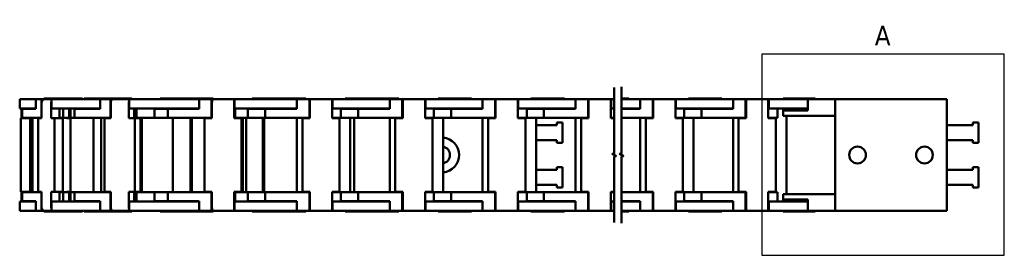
# Model space of a CAD drawing. Header units: millimetres. Extents: x 10 to 410, y -332 to 439.
# Tile 11 of 11: x 41 to 306, y 376 to 439. Entities that reach past the tile are written whole.
import ezdxf

# ---------------------------------------------------------------- set-up
doc = ezdxf.new("R2010")
doc.units = ezdxf.units.MM
for name, color, linetype, lineweight in [('상세 경계(ISO)', 7, 'Continuous', 25), ('외형선(ISO)', 7, 'Continuous', 50), ('절단선(ISO)', 1, 'Continuous', 50)]:
    doc.layers.add(name, color=color, linetype=linetype, lineweight=lineweight)
doc.styles.add('레이블 문자 (ISO)', font='tahoma.ttf')

# ---------------------------------------------------------------- blocks, each defined once
blk = doc.blocks.new('2dDetail0')
at = {"layer": '상세 경계(ISO)', "flags": 128}
blk.add_lwpolyline([(240.29, 376.13), (305.51, 376.13), (305.51, 430.22), (240.29, 430.22), (240.29, 376.13)], dxfattribs=at)
at = {"layer": '상세 경계(ISO)', "insert": (270.67, 432.6), "char_height": 5.25, "attachment_point": 7, "style": '레이블 문자 (ISO)'}
blk.add_mtext('A', dxfattribs=at)

msp = doc.modelspace()

# ---------------------------------------------------------------- linework, layer by layer
at = {"layer": '외형선(ISO)'}
for p, q in [((44.93, 418.103), (40.577, 418.103)), ((40.577, 418.103), (40.577, 415.603)), ((44.93, 418.103), (46.408, 418.103)), ((44.93, 415.503), (44.93, 418.103)), ((46.408, 418.103), (46.408, 413.103)), ((47.352, 418.103), (46.408, 418.103)), ((46.451, 413.003), (46.451, 417.103)), ((56.077, 418.303), (47.077, 418.303)), ((47.077, 418.303), (47.077, 418.103)), ((47.352, 418.103), (49.102, 418.103)), ((49.059, 417.103), (49.059, 413.003)), ((49.102, 415.603), (49.102, 418.103)), ((49.102, 418.103), (52.536, 418.103)), ((62.211, 418.103), (52.536, 418.103)), ((57.47, 418.303), (56.077, 418.303)), ((56.077, 418.303), (56.077, 418.103)), ((57.47, 418.303), (57.47, 418.103)), ((66.942, 418.303), (57.942, 418.303)), ((57.942, 418.303), (57.942, 418.103)), ((62.211, 418.103), (64.986, 418.103)), ((62.211, 415.503), (62.211, 418.103)), ((64.986, 418.103), (64.986, 413.103)), ((65.645, 418.103), (64.986, 418.103)), ((65.068, 413.003), (65.068, 417.103)), ((65.645, 418.103), (70.047, 418.103)), ((70.773, 418.303), (66.942, 418.303)), ((66.942, 418.303), (66.942, 418.103)), ((69.966, 417.103), (69.966, 413.003)), ((70.047, 415.603), (70.047, 418.103)), ((70.047, 418.103), (76.496, 418.103)), ((70.773, 418.303), (70.773, 418.103)), ((88.851, 418.103), (76.496, 418.103)), ((87.35, 418.303), (78.35, 418.303)), ((78.35, 418.303), (78.35, 418.103)), ((92.66, 418.303), (87.35, 418.303)), ((87.35, 418.303), (87.35, 418.103)), ((88.851, 418.103), (92.222, 418.103)), ((88.851, 415.503), (88.851, 418.103)), ((92.222, 418.103), (92.222, 413.103)), ((92.452, 418.103), (92.222, 418.103)), ((92.321, 413.003), (92.321, 417.103)), ((92.452, 418.103), (98.369, 418.103)), ((92.66, 418.303), (92.66, 418.103)), ((98.27, 417.103), (98.27, 413.003)), ((98.369, 415.603), (98.369, 418.103)), ((98.369, 418.103), (106.202, 418.103)), ((112.136, 418.303), (103.136, 418.303)), ((103.136, 418.303), (103.136, 418.103)), ((115.136, 418.103), (106.202, 418.103)), ((117.611, 418.303), (112.136, 418.303)), ((112.136, 418.303), (112.136, 418.103)), ((115.136, 418.103), (118.536, 418.103)), ((115.136, 415.503), (115.136, 418.103)), ((117.611, 418.303), (117.611, 418.103)), ((118.636, 418.103), (118.536, 418.103)), ((118.536, 418.103), (118.536, 413.103)), ((118.636, 418.103), (124.636, 418.103)), ((118.636, 418.103), (118.636, 417.103)), ((118.636, 413.003), (118.636, 417.103)), ((124.736, 418.103), (124.636, 418.103)), ((124.636, 417.103), (124.636, 418.103)), ((124.636, 417.103), (124.636, 413.003)), ((124.736, 415.603), (124.736, 418.103)), ((124.736, 418.103), (132.636, 418.103)), ((137.136, 418.303), (128.136, 418.303)), ((128.136, 418.303), (128.136, 418.103)), ((140.136, 418.103), (132.636, 418.103)), ((142.611, 418.303), (137.136, 418.303)), ((137.136, 418.303), (137.136, 418.103)), ((140.136, 418.103), (143.536, 418.103)), ((140.136, 415.503), (140.136, 418.103)), ((142.611, 418.303), (142.611, 418.103)), ((143.636, 418.103), (143.536, 418.103)), ((143.536, 418.103), (143.536, 413.103)), ((143.636, 418.103), (143.636, 417.103)), ((143.636, 418.103), (149.636, 418.103)), ((143.636, 413.003), (143.636, 417.103)), ((149.736, 418.103), (149.636, 418.103)), ((149.636, 417.103), (149.636, 418.103)), ((149.636, 417.103), (149.636, 413.003)), ((149.736, 415.603), (149.736, 418.103)), ((149.736, 418.103), (157.636, 418.103)), ((162.136, 418.303), (153.136, 418.303)), ((153.136, 418.303), (153.136, 418.103)), ((165.136, 418.103), (157.636, 418.103)), ((162.136, 418.303), (162.136, 418.103)), ((165.136, 418.103), (168.536, 418.103)), ((165.136, 415.503), (165.136, 418.103)), ((168.636, 418.103), (168.536, 418.103)), ((168.536, 418.103), (168.536, 413.103)), ((168.636, 418.103), (168.636, 417.103)), ((168.636, 418.103), (174.636, 418.103)), ((168.636, 413.003), (168.636, 417.103)), ((174.736, 418.103), (174.636, 418.103)), ((174.636, 417.103), (174.636, 418.103)), ((174.636, 417.103), (174.636, 413.003)), ((174.736, 415.603), (174.736, 418.103)), ((174.736, 418.103), (182.636, 418.103)), ((187.136, 418.303), (178.136, 418.303)), ((178.136, 418.303), (178.136, 418.103)), ((190.136, 418.103), (182.636, 418.103)), ((187.136, 418.303), (187.136, 418.103)), ((190.136, 418.103), (193.536, 418.103)), ((190.136, 415.503), (190.136, 418.103)), ((193.636, 418.103), (193.536, 418.103)), ((193.536, 418.103), (193.536, 413.103)), ((193.636, 418.103), (193.636, 417.103)), ((193.636, 418.103), (199.636, 418.103)), ((193.636, 413.003), (193.636, 417.103)), ((199.736, 418.103), (199.636, 418.103)), ((199.636, 417.103), (199.636, 418.103)), ((199.636, 417.103), (199.636, 413.003)), ((199.736, 415.603), (199.736, 418.103)), ((199.736, 418.103), (200.542, 418.103)), ((204.513, 418.303), (202.542, 418.303)), ((207.513, 418.103), (202.542, 418.103)), ((204.513, 418.303), (204.513, 418.103)), ((207.513, 418.103), (210.913, 418.103)), ((207.513, 415.503), (207.513, 418.103)), ((211.013, 418.103), (210.913, 418.103)), ((210.913, 418.103), (210.913, 413.103)), ((211.013, 418.103), (211.013, 417.103)), ((211.013, 418.103), (217.013, 418.103)), ((211.013, 413.003), (211.013, 417.103)), ((217.113, 418.103), (217.013, 418.103)), ((217.013, 417.103), (217.013, 418.103)), ((217.013, 417.103), (217.013, 413.003)), ((217.113, 415.603), (217.113, 418.103)), ((217.113, 418.103), (225.013, 418.103)), ((229.513, 418.303), (220.513, 418.303)), ((220.513, 418.303), (220.513, 418.103)), ((232.513, 418.103), (225.013, 418.103)), ((229.513, 418.303), (229.513, 418.103)), ((232.513, 418.103), (235.913, 418.103)), ((232.513, 415.503), (232.513, 418.103)), ((236.013, 418.103), (235.913, 418.103)), ((235.913, 418.103), (235.913, 413.103)), ((236.013, 418.103), (236.013, 417.103)), ((236.013, 418.103), (242.013, 418.103)), ((236.013, 413.003), (236.013, 417.103)), ((242.113, 418.103), (242.013, 418.103)), ((242.013, 417.103), (242.013, 418.103)), ((242.013, 417.103), (242.013, 413.003)), ((242.113, 415.603), (242.113, 418.103)), ((242.113, 418.103), (250.013, 418.103)), ((246.025, 418.303), (254.625, 418.303)), ((246.025, 418.303), (246.025, 418.103)), ((252.611, 418.103), (250.013, 418.103)), ((260.025, 418.103), (252.611, 418.103)), ((252.611, 418.103), (252.611, 415.103)), ((254.625, 418.303), (254.625, 418.103)), ((290.025, 418.103), (260.025, 418.103)), ((260.025, 418.103), (260.025, 388.103)), ((290.025, 388.103), (290.025, 418.103)), ((40.577, 415.603), (44.93, 415.603)), ((41.04, 415.603), (41.04, 413.003)), ((41.277, 413.103), (41.277, 415.503)), ((41.67, 415.503), (41.277, 415.503)), ((41.67, 415.503), (44.93, 415.503)), ((43.536, 415.603), (43.536, 415.503)), ((43.87, 415.503), (43.87, 415.603)), ((52.536, 415.603), (49.102, 415.603)), ((51.31, 415.603), (51.31, 413.003)), ((52.262, 413.103), (52.262, 415.603)), ((52.536, 415.603), (62.211, 415.603)), ((53.932, 413.103), (53.932, 415.603)), ((54.293, 413.103), (54.293, 415.603)), ((55.298, 413.103), (55.298, 415.503)), ((56.088, 415.503), (55.298, 415.503)), ((56.088, 415.503), (62.211, 415.503)), ((57.942, 415.603), (57.942, 415.503)), ((76.496, 415.603), (70.047, 415.603)), ((71.41, 415.603), (71.41, 413.003)), ((71.878, 413.103), (71.878, 415.603)), ((72, 413.103), (72, 415.603)), ((76.496, 415.603), (88.851, 415.603)), ((76.845, 415.503), (76.845, 413.103)), ((76.845, 415.503), (80.43, 415.503)), ((77.205, 415.503), (77.205, 415.603)), ((78.35, 415.603), (78.35, 415.503)), ((80.43, 413.103), (80.43, 415.503)), ((81.415, 415.503), (80.43, 415.503)), ((81.415, 415.503), (88.851, 415.503)), ((87.35, 415.603), (87.35, 415.503)), ((106.202, 415.603), (98.369, 415.603)), ((98.596, 415.603), (98.596, 413.003)), ((101.922, 413.103), (101.922, 415.603)), ((102.007, 415.503), (102.007, 413.103)), ((102.007, 415.503), (106.636, 415.503)), ((102.444, 415.503), (102.444, 415.603)), ((103.136, 415.603), (103.136, 415.503)), ((106.202, 415.603), (115.136, 415.603)), ((106.636, 413.103), (106.636, 415.503)), ((107.636, 415.503), (106.636, 415.503)), ((107.636, 415.503), (115.136, 415.503)), ((112.136, 415.603), (112.136, 415.503)), ((124.636, 415.603), (124.736, 415.603)), ((132.636, 415.603), (124.736, 415.603)), ((127.007, 415.503), (131.636, 415.503)), ((127.007, 415.503), (127.007, 413.103)), ((127.136, 415.503), (127.136, 415.603)), ((128.136, 415.603), (128.136, 415.503)), ((132.636, 415.503), (131.636, 415.503)), ((131.636, 413.103), (131.636, 415.503)), ((132.636, 415.603), (140.136, 415.603)), ((132.636, 415.503), (140.136, 415.503)), ((137.136, 415.603), (137.136, 415.503)), ((149.636, 415.603), (149.736, 415.603)), ((157.636, 415.603), (149.736, 415.603)), ((152.007, 415.503), (156.636, 415.503)), ((152.007, 415.503), (152.007, 413.103)), ((152.136, 415.503), (152.136, 415.603)), ((153.136, 415.603), (153.136, 415.503)), ((157.636, 415.503), (156.636, 415.503)), ((156.636, 413.103), (156.636, 415.503)), ((157.636, 415.603), (165.136, 415.603)), ((157.636, 415.503), (165.136, 415.503)), ((162.136, 415.603), (162.136, 415.503)), ((174.636, 415.603), (174.736, 415.603)), ((182.636, 415.603), (174.736, 415.603)), ((177.007, 415.503), (181.636, 415.503)), ((177.007, 415.503), (177.007, 413.103)), ((177.136, 415.503), (177.136, 415.603)), ((178.136, 415.603), (178.136, 415.503)), ((182.636, 415.503), (181.636, 415.503)), ((181.636, 413.103), (181.636, 415.503)), ((182.636, 415.603), (190.136, 415.603)), ((182.636, 415.503), (190.136, 415.503)), ((187.136, 415.603), (187.136, 415.503)), ((199.636, 415.603), (199.736, 415.603)), ((200.542, 415.603), (199.736, 415.603)), ((202.542, 415.603), (207.513, 415.603)), ((202.542, 415.503), (207.513, 415.503)), ((204.513, 415.603), (204.513, 415.503)), ((217.013, 415.603), (217.113, 415.603)), ((225.013, 415.603), (217.113, 415.603)), ((219.384, 415.503), (224.013, 415.503)), ((219.384, 415.503), (219.384, 413.103)), ((219.513, 415.503), (219.513, 415.603)), ((220.513, 415.603), (220.513, 415.503)), ((225.013, 415.503), (224.013, 415.503)), ((224.013, 413.103), (224.013, 415.503)), ((225.013, 415.603), (232.513, 415.603)), ((225.013, 415.503), (232.513, 415.503)), ((229.513, 415.603), (229.513, 415.503)), ((242.013, 415.603), (242.113, 415.603)), ((250.013, 415.603), (242.113, 415.603)), ((244.513, 413.103), (244.513, 415.603)), ((246.025, 415.603), (246.025, 415.103)), ((246.025, 415.103), (250.025, 415.103)), ((246.025, 415.103), (246.025, 413.603)), ((250.025, 413.603), (246.025, 413.603)), ((246.906, 413.603), (246.906, 392.603)), ((250.013, 415.603), (252.611, 415.603)), ((252.611, 415.103), (250.025, 415.103)), ((250.025, 413.603), (260.025, 413.603)), ((40.928, 413.003), (40.928, 393.203)), ((40.928, 413.003), (43.425, 413.003)), ((41.277, 413.103), (41.67, 413.103)), ((46.408, 413.103), (41.67, 413.103)), ((43.536, 413.003), (43.425, 413.003)), ((43.425, 413.003), (43.425, 393.203)), ((43.536, 413.103), (43.536, 413.003)), ((43.87, 413.003), (43.87, 413.103)), ((43.982, 413.003), (43.87, 413.003)), ((43.982, 413.003), (43.982, 393.203)), ((45.582, 413.003), (46.451, 413.003)), ((45.582, 413.003), (45.582, 393.203)), ((46.408, 413.103), (46.451, 413.103)), ((49.059, 413.003), (49.928, 413.003)), ((49.928, 413.003), (49.928, 393.203)), ((49.928, 413.003), (52.18, 413.003)), ((51.31, 413.103), (52.262, 413.103)), ((52.18, 413.003), (52.18, 393.203)), ((52.262, 413.103), (53.932, 413.103)), ((53.223, 413.003), (53.223, 413.103)), ((54.287, 413.003), (53.223, 413.003)), ((53.932, 413.103), (54.293, 413.103)), ((54.287, 413.003), (54.287, 393.203)), ((54.293, 413.103), (55.298, 413.103)), ((55.298, 413.103), (56.088, 413.103)), ((64.986, 413.103), (56.088, 413.103)), ((60.47, 393.103), (60.47, 413.103)), ((62.492, 413.103), (62.492, 393.103)), ((63.435, 413.003), (65.068, 413.003)), ((63.435, 413.003), (63.435, 393.203)), ((64.986, 413.103), (65.068, 413.103)), ((69.966, 413.003), (71.598, 413.003)), ((71.41, 413.103), (71.878, 413.103)), ((71.596, 413.103), (71.596, 413.003)), ((71.598, 413.003), (71.598, 393.203)), ((71.598, 413.003), (73.042, 413.003)), ((71.878, 413.103), (72, 413.103)), ((72, 413.103), (76.845, 413.103)), ((73.042, 413.003), (73.042, 393.203)), ((73.474, 413.103), (73.474, 393.103)), ((80.43, 413.103), (76.845, 413.103)), ((80.43, 413.103), (81.415, 413.103)), ((92.222, 413.103), (81.415, 413.103)), ((81.806, 393.103), (81.806, 413.103)), ((86.529, 413.103), (86.529, 393.103)), ((86.667, 393.103), (86.667, 413.103)), ((86.91, 413.103), (86.91, 393.103)), ((90.338, 413.003), (92.321, 413.003)), ((90.338, 413.003), (90.338, 393.203)), ((91.394, 413.103), (91.394, 413.003)), ((92.222, 413.103), (92.321, 413.103)), ((98.27, 413.003), (100.253, 413.003)), ((98.596, 413.103), (101.922, 413.103)), ((100.253, 413.003), (100.253, 393.203)), ((100.253, 413.003), (100.579, 413.003)), ((100.579, 413.003), (100.579, 393.203)), ((101.514, 393.103), (101.514, 413.103)), ((101.922, 413.103), (102.007, 413.103)), ((106.636, 413.103), (102.007, 413.103)), ((105.959, 413.103), (105.959, 393.103)), ((105.99, 393.103), (105.99, 413.103)), ((106.318, 413.103), (106.318, 393.103)), ((106.636, 413.103), (107.636, 413.103)), ((118.536, 413.103), (107.636, 413.103)), ((115.136, 413.103), (115.136, 393.103)), ((116.636, 413.003), (118.636, 413.003)), ((116.636, 413.003), (116.636, 393.203)), ((118.536, 413.103), (118.636, 413.103)), ((124.636, 413.103), (127.007, 413.103)), ((124.636, 413.003), (126.636, 413.003)), ((125.343, 413.003), (125.343, 413.103)), ((126.636, 413.003), (126.636, 393.203)), ((131.636, 413.103), (127.007, 413.103)), ((129.529, 413.103), (129.529, 393.103)), ((130.611, 413.103), (130.611, 393.103)), ((131.636, 413.103), (132.636, 413.103)), ((143.536, 413.103), (132.636, 413.103)), ((140.136, 413.103), (140.136, 393.103)), ((141.636, 413.003), (143.636, 413.003)), ((141.636, 413.003), (141.636, 393.203)), ((143.536, 413.103), (143.636, 413.103)), ((149.636, 413.103), (152.007, 413.103)), ((149.636, 413.003), (151.636, 413.003)), ((150.343, 413.003), (150.343, 413.103)), ((151.636, 413.003), (151.636, 393.203)), ((156.636, 413.103), (152.007, 413.103)), ((154.529, 413.103), (154.529, 393.103)), ((156.636, 413.103), (157.636, 413.103)), ((168.536, 413.103), (157.636, 413.103)), ((165.136, 413.103), (165.136, 393.103)), ((166.636, 413.003), (168.636, 413.003)), ((166.636, 413.003), (166.636, 393.203)), ((168.536, 413.103), (168.636, 413.103)), ((174.636, 413.103), (177.007, 413.103)), ((174.636, 413.003), (176.636, 413.003)), ((175.343, 413.003), (175.343, 413.103)), ((176.636, 413.003), (176.636, 393.203)), ((181.636, 413.103), (177.007, 413.103)), ((179.529, 413.103), (179.529, 393.103)), ((185.111, 411.103), (179.529, 411.103)), ((181.636, 413.103), (182.636, 413.103)), ((193.536, 413.103), (182.636, 413.103)), ((185.111, 411.853), (185.111, 411.103)), ((186.611, 411.853), (185.111, 411.853)), ((186.611, 406.353), (186.611, 411.853)), ((190.136, 413.103), (190.136, 393.103)), ((191.636, 413.003), (193.636, 413.003)), ((191.636, 413.003), (191.636, 393.203)), ((193.536, 413.103), (193.636, 413.103)), ((199.636, 413.103), (200.542, 413.103)), ((199.636, 413.003), (200.542, 413.003)), ((200.343, 413.003), (200.343, 413.103)), ((210.913, 413.103), (202.542, 413.103)), ((207.513, 413.103), (207.513, 393.103)), ((209.013, 413.003), (209.013, 393.203)), ((209.013, 413.003), (211.013, 413.003)), ((210.913, 413.103), (211.013, 413.103)), ((217.013, 413.103), (219.384, 413.103)), ((217.013, 413.003), (219.013, 413.003)), ((217.72, 413.003), (217.72, 413.103)), ((219.013, 413.003), (219.013, 393.203)), ((224.013, 413.103), (219.384, 413.103)), ((221.906, 413.103), (221.906, 393.103)), ((224.013, 413.103), (225.013, 413.103)), ((235.913, 413.103), (225.013, 413.103)), ((232.513, 413.103), (232.513, 393.103)), ((234.013, 413.003), (234.013, 393.203)), ((234.013, 413.003), (236.013, 413.003)), ((235.913, 413.103), (236.013, 413.103)), ((242.013, 413.103), (244.513, 413.103)), ((242.013, 413.003), (244.013, 413.003)), ((242.72, 413.003), (242.72, 413.103)), ((244.013, 413.003), (244.013, 393.203)), ((297.025, 411.103), (290.025, 411.103)), ((297.025, 411.853), (297.025, 411.103)), ((298.525, 411.853), (297.025, 411.853)), ((298.525, 406.353), (298.525, 411.853)), ((179.529, 407.103), (185.111, 407.103)), ((185.111, 407.103), (185.111, 406.353)), ((185.111, 406.353), (186.611, 406.353)), ((290.025, 407.103), (297.025, 407.103)), ((297.025, 407.103), (297.025, 406.353)), ((297.025, 406.353), (298.525, 406.353)), ((179.529, 399.103), (185.111, 399.103)), ((185.111, 399.103), (185.111, 399.853)), ((185.111, 399.853), (186.611, 399.853)), ((186.611, 399.853), (186.611, 394.353)), ((290.025, 399.103), (297.025, 399.103)), ((297.025, 399.103), (297.025, 399.853)), ((297.025, 399.853), (298.525, 399.853)), ((298.525, 399.853), (298.525, 394.353)), ((185.111, 395.103), (179.529, 395.103)), ((185.111, 394.353), (185.111, 395.103)), ((297.025, 395.103), (290.025, 395.103)), ((297.025, 394.353), (297.025, 395.103)), ((40.928, 393.203), (43.425, 393.203)), ((41.04, 390.603), (41.04, 393.203)), ((41.277, 393.103), (41.277, 390.703)), ((41.277, 393.103), (41.67, 393.103)), ((46.408, 393.103), (41.67, 393.103)), ((43.536, 393.203), (43.425, 393.203)), ((43.536, 393.103), (43.536, 393.203)), ((43.87, 393.203), (43.87, 393.103)), ((43.982, 393.203), (43.87, 393.203)), ((45.582, 393.203), (46.451, 393.203)), ((46.408, 388.103), (46.408, 393.103)), ((46.408, 393.103), (46.451, 393.103)), ((46.451, 393.203), (46.451, 389.103)), ((49.059, 389.103), (49.059, 393.203)), ((49.059, 393.203), (49.928, 393.203)), ((49.928, 393.203), (52.18, 393.203)), ((51.31, 390.603), (51.31, 393.203)), ((51.31, 393.103), (52.262, 393.103)), ((52.262, 393.103), (53.932, 393.103)), ((52.262, 393.103), (52.262, 390.603)), ((53.223, 393.203), (53.223, 393.103)), ((54.287, 393.203), (53.223, 393.203)), ((53.932, 393.103), (54.293, 393.103)), ((53.932, 393.103), (53.932, 390.603)), ((54.293, 393.103), (54.293, 390.603)), ((54.293, 393.103), (55.298, 393.103)), ((55.298, 393.103), (55.298, 390.703)), ((55.298, 393.103), (56.088, 393.103)), ((64.986, 393.103), (56.088, 393.103)), ((63.435, 393.203), (65.068, 393.203)), ((64.986, 388.103), (64.986, 393.103)), ((64.986, 393.103), (65.068, 393.103)), ((65.068, 393.203), (65.068, 389.103)), ((69.966, 389.103), (69.966, 393.203)), ((69.966, 393.203), (71.598, 393.203)), ((71.41, 390.603), (71.41, 393.203)), ((71.41, 393.103), (71.878, 393.103)), ((71.596, 393.203), (71.596, 393.103)), ((71.598, 393.203), (73.042, 393.203)), ((71.878, 393.103), (72, 393.103)), ((71.878, 393.103), (71.878, 390.603)), ((72, 393.103), (72, 390.603)), ((72, 393.103), (76.845, 393.103)), ((76.845, 390.703), (76.845, 393.103)), ((80.43, 393.103), (76.845, 393.103)), ((80.43, 393.103), (80.43, 390.703)), ((80.43, 393.103), (81.415, 393.103)), ((92.222, 393.103), (81.415, 393.103)), ((90.338, 393.203), (92.321, 393.203)), ((91.394, 393.203), (91.394, 393.103)), ((92.222, 388.103), (92.222, 393.103)), ((92.222, 393.103), (92.321, 393.103)), ((92.321, 393.203), (92.321, 389.103)), ((98.27, 389.103), (98.27, 393.203)), ((98.27, 393.203), (100.253, 393.203)), ((98.596, 390.603), (98.596, 393.203)), ((98.596, 393.103), (101.922, 393.103)), ((100.253, 393.203), (100.579, 393.203)), ((101.922, 393.103), (102.007, 393.103)), ((101.922, 393.103), (101.922, 390.603)), ((102.007, 390.703), (102.007, 393.103)), ((106.636, 393.103), (102.007, 393.103)), ((106.636, 393.103), (106.636, 390.703)), ((106.636, 393.103), (107.636, 393.103)), ((118.536, 393.103), (107.636, 393.103)), ((116.636, 393.203), (118.636, 393.203)), ((118.536, 393.103), (118.636, 393.103)), ((118.536, 388.103), (118.536, 393.103)), ((118.636, 393.203), (118.636, 389.103)), ((124.636, 389.103), (124.636, 393.203)), ((124.636, 393.203), (126.636, 393.203)), ((124.636, 393.103), (127.007, 393.103)), ((125.343, 393.103), (125.343, 393.203)), ((131.636, 393.103), (127.007, 393.103)), ((127.007, 390.703), (127.007, 393.103)), ((131.636, 393.103), (132.636, 393.103)), ((131.636, 393.103), (131.636, 390.703)), ((143.536, 393.103), (132.636, 393.103)), ((141.636, 393.203), (143.636, 393.203)), ((143.536, 393.103), (143.636, 393.103)), ((143.536, 388.103), (143.536, 393.103)), ((143.636, 393.203), (143.636, 389.103)), ((149.636, 389.103), (149.636, 393.203)), ((149.636, 393.203), (151.636, 393.203)), ((149.636, 393.103), (152.007, 393.103)), ((150.343, 393.103), (150.343, 393.203)), ((156.636, 393.103), (152.007, 393.103)), ((152.007, 390.703), (152.007, 393.103)), ((156.636, 393.103), (157.636, 393.103)), ((156.636, 393.103), (156.636, 390.703)), ((168.536, 393.103), (157.636, 393.103)), ((166.636, 393.203), (168.636, 393.203)), ((168.536, 393.103), (168.636, 393.103)), ((168.536, 388.103), (168.536, 393.103)), ((168.636, 393.203), (168.636, 389.103)), ((174.636, 389.103), (174.636, 393.203)), ((174.636, 393.203), (176.636, 393.203)), ((174.636, 393.103), (177.007, 393.103)), ((175.343, 393.103), (175.343, 393.203)), ((181.636, 393.103), (177.007, 393.103)), ((177.007, 390.703), (177.007, 393.103)), ((181.636, 393.103), (182.636, 393.103)), ((181.636, 393.103), (181.636, 390.703)), ((193.536, 393.103), (182.636, 393.103)), ((186.611, 394.353), (185.111, 394.353)), ((191.636, 393.203), (193.636, 393.203)), ((193.536, 393.103), (193.636, 393.103)), ((193.536, 388.103), (193.536, 393.103)), ((193.636, 393.203), (193.636, 389.103)), ((199.636, 389.103), (199.636, 393.203)), ((199.636, 393.203), (200.542, 393.203)), ((199.636, 393.103), (200.542, 393.103)), ((200.343, 393.103), (200.343, 393.203)), ((210.913, 393.103), (202.542, 393.103)), ((209.013, 393.203), (211.013, 393.203)), ((210.913, 393.103), (211.013, 393.103)), ((210.913, 388.103), (210.913, 393.103)), ((211.013, 393.203), (211.013, 389.103)), ((217.013, 393.203), (219.013, 393.203)), ((217.013, 389.103), (217.013, 393.203)), ((217.013, 393.103), (219.384, 393.103)), ((217.72, 393.103), (217.72, 393.203)), ((224.013, 393.103), (219.384, 393.103)), ((219.384, 390.703), (219.384, 393.103)), ((224.013, 393.103), (225.013, 393.103)), ((224.013, 393.103), (224.013, 390.703)), ((235.913, 393.103), (225.013, 393.103)), ((234.013, 393.203), (236.013, 393.203)), ((235.913, 393.103), (236.013, 393.103)), ((235.913, 388.103), (235.913, 393.103)), ((236.013, 393.203), (236.013, 389.103)), ((242.013, 393.203), (244.013, 393.203)), ((242.013, 389.103), (242.013, 393.203)), ((242.013, 393.103), (244.513, 393.103)), ((242.72, 393.103), (242.72, 393.203)), ((244.513, 393.103), (244.513, 390.603)), ((250.025, 392.603), (246.025, 392.603)), ((246.025, 392.603), (246.025, 391.103)), ((250.025, 392.603), (260.025, 392.603)), ((298.525, 394.353), (297.025, 394.353)), ((40.577, 390.603), (44.93, 390.603)), ((40.577, 390.603), (40.577, 388.103)), ((41.67, 390.703), (41.277, 390.703)), ((41.67, 390.703), (44.93, 390.703)), ((43.536, 390.603), (43.536, 390.703)), ((43.87, 390.703), (43.87, 390.603)), ((44.93, 390.703), (44.93, 388.103)), ((52.536, 390.603), (49.102, 390.603)), ((49.102, 390.603), (49.102, 388.103)), ((52.536, 390.603), (62.211, 390.603)), ((56.088, 390.703), (55.298, 390.703)), ((56.088, 390.703), (62.211, 390.703)), ((57.942, 390.703), (57.942, 390.603)), ((62.211, 390.703), (62.211, 388.103)), ((76.496, 390.603), (70.047, 390.603)), ((70.047, 390.603), (70.047, 388.103)), ((76.496, 390.603), (88.851, 390.603)), ((76.845, 390.703), (80.43, 390.703)), ((77.205, 390.703), (77.205, 390.603)), ((78.35, 390.703), (78.35, 390.603)), ((81.415, 390.703), (80.43, 390.703)), ((81.415, 390.703), (88.851, 390.703)), ((87.35, 390.703), (87.35, 390.603)), ((88.851, 390.703), (88.851, 388.103)), ((106.202, 390.603), (98.369, 390.603)), ((98.369, 390.603), (98.369, 388.103)), ((102.007, 390.703), (106.636, 390.703)), ((102.444, 390.703), (102.444, 390.603)), ((103.136, 390.703), (103.136, 390.603)), ((106.202, 390.603), (115.136, 390.603)), ((107.636, 390.703), (106.636, 390.703)), ((107.636, 390.703), (115.136, 390.703)), ((112.136, 390.703), (112.136, 390.603)), ((115.136, 390.703), (115.136, 388.103)), ((124.636, 390.603), (124.736, 390.603)), ((132.636, 390.603), (124.736, 390.603)), ((124.736, 390.603), (124.736, 388.103)), ((127.007, 390.703), (131.636, 390.703)), ((127.136, 390.703), (127.136, 390.603)), ((128.136, 390.703), (128.136, 390.603)), ((132.636, 390.703), (131.636, 390.703)), ((132.636, 390.703), (140.136, 390.703)), ((132.636, 390.603), (140.136, 390.603)), ((137.136, 390.703), (137.136, 390.603)), ((140.136, 390.703), (140.136, 388.103)), ((149.636, 390.603), (149.736, 390.603)), ((157.636, 390.603), (149.736, 390.603)), ((149.736, 390.603), (149.736, 388.103)), ((152.007, 390.703), (156.636, 390.703)), ((152.136, 390.703), (152.136, 390.603)), ((153.136, 390.703), (153.136, 390.603)), ((157.636, 390.703), (156.636, 390.703)), ((157.636, 390.703), (165.136, 390.703)), ((157.636, 390.603), (165.136, 390.603)), ((162.136, 390.703), (162.136, 390.603)), ((165.136, 390.703), (165.136, 388.103)), ((174.636, 390.603), (174.736, 390.603)), ((182.636, 390.603), (174.736, 390.603)), ((174.736, 390.603), (174.736, 388.103)), ((177.007, 390.703), (181.636, 390.703)), ((177.136, 390.703), (177.136, 390.603)), ((178.136, 390.703), (178.136, 390.603)), ((182.636, 390.703), (181.636, 390.703)), ((182.636, 390.703), (190.136, 390.703)), ((182.636, 390.603), (190.136, 390.603)), ((187.136, 390.703), (187.136, 390.603)), ((190.136, 390.703), (190.136, 388.103)), ((199.636, 390.603), (199.736, 390.603)), ((200.542, 390.603), (199.736, 390.603)), ((199.736, 390.603), (199.736, 388.103)), ((202.542, 390.703), (207.513, 390.703)), ((202.542, 390.603), (207.513, 390.603)), ((204.513, 390.703), (204.513, 390.603)), ((207.513, 390.703), (207.513, 388.103)), ((217.013, 390.603), (217.113, 390.603)), ((225.013, 390.603), (217.113, 390.603)), ((217.113, 390.603), (217.113, 388.103)), ((219.384, 390.703), (224.013, 390.703)), ((219.513, 390.703), (219.513, 390.603)), ((220.513, 390.703), (220.513, 390.603)), ((225.013, 390.703), (224.013, 390.703)), ((225.013, 390.703), (232.513, 390.703)), ((225.013, 390.603), (232.513, 390.603)), ((229.513, 390.703), (229.513, 390.603)), ((232.513, 390.703), (232.513, 388.103)), ((242.013, 390.603), (242.113, 390.603)), ((250.013, 390.603), (242.113, 390.603)), ((242.113, 390.603), (242.113, 388.103)), ((250.025, 391.103), (246.025, 391.103)), ((246.025, 391.103), (246.025, 390.603)), ((250.013, 390.603), (252.611, 390.603)), ((250.025, 391.103), (252.611, 391.103)), ((252.611, 391.103), (252.611, 388.103)), ((44.93, 388.103), (40.577, 388.103)), ((44.93, 388.103), (46.408, 388.103)), ((47.352, 388.103), (46.408, 388.103)), ((47.077, 388.103), (47.077, 387.903)), ((56.077, 387.903), (47.077, 387.903)), ((47.352, 388.103), (49.102, 388.103)), ((49.102, 388.103), (52.536, 388.103)), ((62.211, 388.103), (52.536, 388.103)), ((56.077, 388.103), (56.077, 387.903)), ((57.47, 387.903), (56.077, 387.903)), ((57.47, 388.103), (57.47, 387.903)), ((57.942, 388.103), (57.942, 387.903)), ((66.942, 387.903), (57.942, 387.903)), ((62.211, 388.103), (64.986, 388.103)), ((65.645, 388.103), (64.986, 388.103)), ((65.645, 388.103), (70.047, 388.103)), ((66.942, 388.103), (66.942, 387.903)), ((70.773, 387.903), (66.942, 387.903)), ((70.047, 388.103), (76.496, 388.103)), ((70.773, 388.103), (70.773, 387.903)), ((88.851, 388.103), (76.496, 388.103)), ((78.35, 388.103), (78.35, 387.903)), ((87.35, 387.903), (78.35, 387.903)), ((87.35, 388.103), (87.35, 387.903)), ((92.66, 387.903), (87.35, 387.903)), ((88.851, 388.103), (92.222, 388.103)), ((92.452, 388.103), (92.222, 388.103)), ((92.452, 388.103), (98.369, 388.103)), ((92.66, 388.103), (92.66, 387.903)), ((98.369, 388.103), (106.202, 388.103)), ((103.136, 388.103), (103.136, 387.903)), ((112.136, 387.903), (103.136, 387.903)), ((115.136, 388.103), (106.202, 388.103)), ((112.136, 388.103), (112.136, 387.903)), ((117.611, 387.903), (112.136, 387.903)), ((115.136, 388.103), (118.536, 388.103)), ((117.611, 388.103), (117.611, 387.903)), ((118.636, 388.103), (118.536, 388.103)), ((118.636, 388.103), (118.636, 389.103)), ((118.636, 388.103), (124.636, 388.103)), ((124.636, 389.103), (124.636, 388.103)), ((124.736, 388.103), (124.636, 388.103)), ((124.736, 388.103), (132.636, 388.103)), ((128.136, 388.103), (128.136, 387.903)), ((137.136, 387.903), (128.136, 387.903)), ((140.136, 388.103), (132.636, 388.103)), ((137.136, 388.103), (137.136, 387.903)), ((142.611, 387.903), (137.136, 387.903)), ((140.136, 388.103), (143.536, 388.103)), ((142.611, 388.103), (142.611, 387.903)), ((143.636, 388.103), (143.536, 388.103)), ((143.636, 388.103), (143.636, 389.103)), ((143.636, 388.103), (149.636, 388.103)), ((149.636, 389.103), (149.636, 388.103)), ((149.736, 388.103), (149.636, 388.103)), ((149.736, 388.103), (157.636, 388.103)), ((153.136, 388.103), (153.136, 387.903)), ((162.136, 387.903), (153.136, 387.903)), ((165.136, 388.103), (157.636, 388.103)), ((162.136, 388.103), (162.136, 387.903)), ((165.136, 388.103), (168.536, 388.103)), ((168.636, 388.103), (168.536, 388.103)), ((168.636, 388.103), (168.636, 389.103)), ((168.636, 388.103), (174.636, 388.103)), ((174.636, 389.103), (174.636, 388.103)), ((174.736, 388.103), (174.636, 388.103)), ((174.736, 388.103), (182.636, 388.103)), ((178.136, 388.103), (178.136, 387.903)), ((187.136, 387.903), (178.136, 387.903)), ((190.136, 388.103), (182.636, 388.103)), ((187.136, 388.103), (187.136, 387.903)), ((190.136, 388.103), (193.536, 388.103)), ((193.636, 388.103), (193.536, 388.103)), ((193.636, 388.103), (193.636, 389.103)), ((193.636, 388.103), (199.636, 388.103)), ((199.636, 389.103), (199.636, 388.103)), ((199.736, 388.103), (199.636, 388.103)), ((199.736, 388.103), (200.542, 388.103)), ((207.513, 388.103), (202.542, 388.103)), ((204.513, 387.903), (202.542, 387.903)), ((204.513, 388.103), (204.513, 387.903)), ((207.513, 388.103), (210.913, 388.103)), ((211.013, 388.103), (210.913, 388.103)), ((211.013, 388.103), (211.013, 389.103)), ((211.013, 388.103), (217.013, 388.103)), ((217.013, 389.103), (217.013, 388.103)), ((217.113, 388.103), (217.013, 388.103)), ((217.113, 388.103), (225.013, 388.103)), ((220.513, 388.103), (220.513, 387.903)), ((229.513, 387.903), (220.513, 387.903)), ((232.513, 388.103), (225.013, 388.103)), ((229.513, 388.103), (229.513, 387.903)), ((232.513, 388.103), (235.913, 388.103)), ((236.013, 388.103), (235.913, 388.103)), ((236.013, 388.103), (236.013, 389.103)), ((236.013, 388.103), (242.013, 388.103)), ((242.013, 389.103), (242.013, 388.103)), ((242.113, 388.103), (242.013, 388.103)), ((242.113, 388.103), (250.013, 388.103)), ((246.025, 388.103), (246.025, 387.903)), ((246.025, 387.903), (254.625, 387.903)), ((252.611, 388.103), (250.013, 388.103)), ((260.025, 388.103), (252.611, 388.103)), ((254.625, 388.103), (254.625, 387.903)), ((290.025, 388.103), (260.025, 388.103))]:
    msp.add_line(p, q, dxfattribs=at)
for centre in [(266.025, 403.103), (284.025, 403.103)]:
    msp.add_circle(centre, 2.25, dxfattribs=at)
for radius, start, end in [(4.7, 275.10899, 84.89101), (2.25, 280.72042, 79.27958)]:
    msp.add_arc((154.111, 403.103), radius, start, end, dxfattribs=at)
for centre, major_axis, ratio, start_param, end_param in [((47.352, 417.103), (0, 1), 0.9006123, 0, 1.5707963), ((49.959, 417.103), (0, -1), 0.9006123, 4.4004534, 4.712389), ((65.645, 417.103), (0, 1), 0.5776245, 0, 1.5707963), ((70.543, 417.103), (0, -1), 0.5776245, 4.17428, 4.712389), ((92.452, 417.103), (0, 1), 0.1304246, 0, 1.5707963), ((98.4, 417.103), (0, 1), 0.1304246, 0.2421832, 1.5707963), ((47.352, 389.103), (0, -1), 0.9006123, 4.712389, 6.2831853), ((49.959, 389.103), (0, 1), 0.9006123, 1.5707963, 1.8827319), ((65.645, 389.103), (0, -1), 0.5776245, 4.712389, 6.2831853), ((70.543, 389.103), (0, 1), 0.5776245, 1.5707963, 2.1089053), ((92.452, 389.103), (0, -1), 0.1304246, 4.712389, 6.2831853), ((98.4, 389.103), (0, -1), 0.1304246, 4.712389, 6.0410021)]:
    msp.add_ellipse(centre, major_axis=major_axis, ratio=ratio, start_param=start_param, end_param=end_param, dxfattribs=at)
at = {"layer": '절단선(ISO)', "flags": 128}
for points in [[(200.542, 384.928), (200.542, 402.68), (201.042, 402.814), (200.042, 403.391), (200.542, 403.525), (200.542, 421.278)], [(202.542, 384.728), (202.542, 402.68), (203.042, 402.814), (202.042, 403.391), (202.542, 403.525), (202.542, 421.478)]]:
    msp.add_lwpolyline(points, dxfattribs=at)

# ---------------------------------------------------------------- block references
at = {"layer": '상세 경계(ISO)'}
msp.add_blockref('2dDetail0', (0, 0), dxfattribs=at)

doc.saveas('drawing.dxf')
